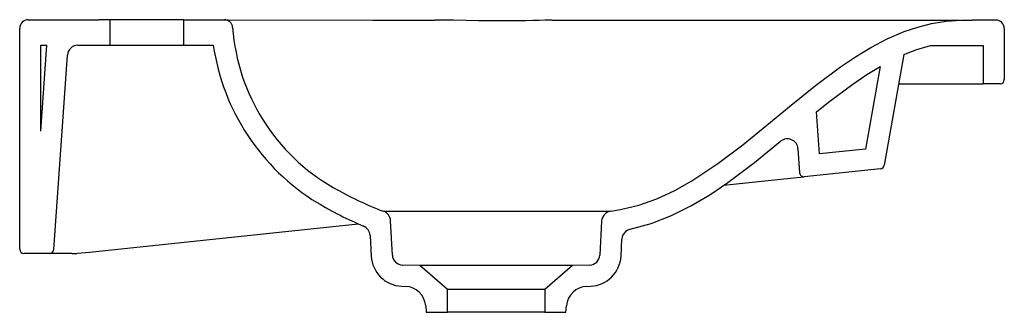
# Model space of a CAD drawing. Header units: millimetres. Extents: x 4822.803 to 4823.268, y 2242.357 to 2242.495.
import ezdxf

# ---------------------------------------------------------------- set-up
doc = ezdxf.new("R2010")
doc.units = ezdxf.units.MM
doc.layers.add('SANINDUSA', color=3, linetype='Continuous')

msp = doc.modelspace()

# ---------------------------------------------------------------- linework, layer by layer
at = {"layer": 'SANINDUSA'}
for p, q in [((4822.803487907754, 2242.386351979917), (4822.803487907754, 2242.490551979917)), ((4822.807487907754, 2242.494551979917), (4822.840987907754, 2242.494551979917)), ((4822.845987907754, 2242.494551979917), (4822.840987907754, 2242.494551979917)), ((4822.845987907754, 2242.494551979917), (4822.845987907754, 2242.482551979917)), ((4822.880987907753, 2242.494551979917), (4822.845987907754, 2242.494551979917)), ((4822.880987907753, 2242.482551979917), (4822.880987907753, 2242.494551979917)), ((4822.880987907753, 2242.494551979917), (4822.900078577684, 2242.494551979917)), ((4822.900078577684, 2242.494551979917), (4822.970320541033, 2242.494351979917)), ((4822.970320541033, 2242.494351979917), (4822.99973553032, 2242.494351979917)), ((4823.054892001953, 2242.494351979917), (4823.085191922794, 2242.494351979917)), ((4823.085191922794, 2242.494351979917), (4823.109527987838, 2242.494351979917)), ((4823.109527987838, 2242.494351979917), (4823.149525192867, 2242.494351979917)), ((4823.149525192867, 2242.494351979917), (4823.175664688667, 2242.494351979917)), ((4823.175664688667, 2242.494351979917), (4823.247405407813, 2242.494351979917)), ((4823.2171031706, 2242.494351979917), (4823.236062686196, 2242.494351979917)), ((4823.236062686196, 2242.494351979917), (4823.247405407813, 2242.494351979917)), ((4823.264487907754, 2242.494352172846), (4823.253487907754, 2242.494352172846)), ((4823.268487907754, 2242.490352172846), (4823.268487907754, 2242.466351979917)), ((4822.813487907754, 2242.441903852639), (4822.813487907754, 2242.482551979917)), ((4822.813487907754, 2242.441903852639), (4822.816330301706, 2242.482551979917)), ((4822.813487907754, 2242.482551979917), (4822.816330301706, 2242.482551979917)), ((4822.831017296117, 2242.482551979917), (4822.845987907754, 2242.482551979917)), ((4822.845987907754, 2242.482551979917), (4822.880987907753, 2242.482551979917)), ((4822.880987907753, 2242.482551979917), (4822.894927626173, 2242.482551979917)), ((4823.233558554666, 2242.482352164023), (4823.258487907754, 2242.482352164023)), ((4823.258487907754, 2242.482352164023), (4823.258487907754, 2242.464351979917)), ((4822.819618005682, 2242.386212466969), (4822.826029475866, 2242.477900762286)), ((4823.221015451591, 2242.478084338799), (4823.21181172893, 2242.425887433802)), ((4823.21859406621, 2242.464351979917), (4823.258487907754, 2242.464351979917)), ((4823.266487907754, 2242.464351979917), (4823.258487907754, 2242.464351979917)), ((4823.171036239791, 2242.433713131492), (4823.171833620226, 2242.422310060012)), ((4823.21005117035, 2242.424245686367), (4823.174037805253, 2242.420460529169)), ((4823.136009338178, 2242.416463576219), (4823.167433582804, 2242.419766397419)), ((4823.167433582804, 2242.419766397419), (4823.174037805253, 2242.420460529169)), ((4822.975340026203, 2242.404205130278), (4823.082187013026, 2242.404205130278)), ((4822.836473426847, 2242.384981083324), (4822.963345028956, 2242.398315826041)), ((4822.979490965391, 2242.383563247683), (4822.97864205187, 2242.399761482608)), ((4823.078325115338, 2242.399596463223), (4823.077484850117, 2242.383563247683)), ((4822.968994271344, 2242.392778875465), (4822.969504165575, 2242.383049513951)), ((4823.087471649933, 2242.383049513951), (4823.087892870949, 2242.391086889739)), ((4822.817622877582, 2242.384351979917), (4822.805487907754, 2242.384351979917)), ((4822.828179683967, 2242.384351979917), (4822.817622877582, 2242.384351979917)), ((4822.828179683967, 2242.384351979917), (4822.828622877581, 2242.384351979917)), ((4822.828622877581, 2242.384351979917), (4822.830487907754, 2242.384351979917)), ((4822.830563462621, 2242.384359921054), (4822.836473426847, 2242.384981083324)), ((4822.992487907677, 2242.378552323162), (4822.984303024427, 2242.37882820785)), ((4823.072672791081, 2242.37882820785), (4823.064487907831, 2242.378552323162)), ((4823.064487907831, 2242.378552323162), (4822.992487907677, 2242.378552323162)), ((4823.005487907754, 2242.367251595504), (4822.992487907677, 2242.378552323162)), ((4823.064487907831, 2242.378552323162), (4823.051487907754, 2242.367251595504)), ((4822.983821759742, 2242.368849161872), (4822.985696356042, 2242.368766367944)), ((4823.005487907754, 2242.356551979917), (4823.005487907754, 2242.367251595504)), ((4823.051487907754, 2242.367251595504), (4823.005487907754, 2242.367251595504)), ((4823.051487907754, 2242.367251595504), (4823.051487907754, 2242.356551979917)), ((4823.071279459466, 2242.368766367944), (4823.073154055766, 2242.368849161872)), ((4822.995217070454, 2242.359647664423), (4822.995487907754, 2242.356551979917)), ((4822.995487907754, 2242.356551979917), (4823.005487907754, 2242.356551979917)), ((4823.051487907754, 2242.356551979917), (4823.005487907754, 2242.356551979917)), ((4823.051487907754, 2242.356551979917), (4823.061487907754, 2242.356551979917)), ((4823.061487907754, 2242.356551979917), (4823.061758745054, 2242.359647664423))]:
    msp.add_line(p, q, dxfattribs=at)
for points in [[(4823.054892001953, 2242.494347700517), (4823.054276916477, 2242.49434071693), (4823.051669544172, 2242.494279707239), (4823.04883677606, 2242.494202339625), (4823.045778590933, 2242.494123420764), (4823.042494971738, 2242.494054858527), (4823.038985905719, 2242.49400555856), (4823.03525138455, 2242.493981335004), (4823.031304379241, 2242.493984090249), (4823.025852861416, 2242.494021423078), (4823.020211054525, 2242.494088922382), (4823.014378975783, 2242.494174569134), (4823.008356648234, 2242.494262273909), (4823.002144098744, 2242.494333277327), (4822.99973553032, 2242.494346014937)], [(4823.082693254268, 2242.404295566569), (4823.087207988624, 2242.404989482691), (4823.095940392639, 2242.407082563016), (4823.104410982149, 2242.410071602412), (4823.112866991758, 2242.413987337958), (4823.120995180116, 2242.418553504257), (4823.1332410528, 2242.426680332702), (4823.144974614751, 2242.435569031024), (4823.156400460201, 2242.444850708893), (4823.167771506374, 2242.454258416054), (4823.17926615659, 2242.463513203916), (4823.191092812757, 2242.472323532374), (4823.198189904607, 2242.477101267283), (4823.205514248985, 2242.481519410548), (4823.213211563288, 2242.485526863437), (4823.221189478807, 2242.488934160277), (4823.227600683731, 2242.491090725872), (4823.234157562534, 2242.492747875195), (4823.241014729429, 2242.493876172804), (4823.2479443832, 2242.494392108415), (4823.253487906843, 2242.494352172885)], [(4823.221015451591, 2242.478084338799), (4823.227181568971, 2242.480464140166), (4823.233558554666, 2242.482352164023)], [(4823.091836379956, 2242.395713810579), (4823.101680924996, 2242.398400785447), (4823.111299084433, 2242.402142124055), (4823.12051856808, 2242.406730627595), (4823.129389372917, 2242.41199746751), (4823.13793712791, 2242.417764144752), (4823.150576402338, 2242.427264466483), (4823.162866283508, 2242.437221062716)]]:
    msp.add_lwpolyline(points, dxfattribs=at)
msp.add_lwpolyline([(4823.209871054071, 2242.472469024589), (4823.2030104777, 2242.433560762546), (4823.181231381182, 2242.431271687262), (4823.179842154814, 2242.451138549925), (4823.185391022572, 2242.455606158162), (4823.19687536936, 2242.464161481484), (4823.20356803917, 2242.468666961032), (4823.209871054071, 2242.472469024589)], close=True, dxfattribs=at)
for centre, radius, start, end in [((4822.807487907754, 2242.490551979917), 0.004, 90, 180), ((4822.900078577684, 2242.490551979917), 0.004, 4.211761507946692, 90), ((4822.998811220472, 2242.497822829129), 0.095, 184.2117615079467, 240.1856523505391), ((4823.264487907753, 2242.490352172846), 0.004000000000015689, 0, 90), ((4822.831017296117, 2242.477551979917), 0.005000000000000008, 90, 176.0000000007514), ((4822.998811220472, 2242.497822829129), 0.105, 188.3625659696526, 238.5268867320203), ((4823.266487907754, 2242.466351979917), 0.002, 270, 0), ((4823.166048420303, 2242.433364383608), 0.00499999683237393, 3.999606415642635, 129.5259595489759), ((4823.209842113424, 2242.426234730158), 0.002000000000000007, 276.0000000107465, 350.0000000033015), ((4823.173828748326, 2242.42244957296), 0.001999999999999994, 183.9999999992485, 276.0000000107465), ((4823.033099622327, 2242.557659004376), 0.1639642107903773, 240.1856523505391, 249.3738070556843), ((4823.037180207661, 2242.564626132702), 0.1820206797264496, 239.2047901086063, 246.9515694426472), ((4822.973648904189, 2242.399499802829), 0.005000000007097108, 2.99999997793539, 70.23126807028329), ((4823.083318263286, 2242.399334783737), 0.005000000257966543, 97.18085954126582, 177.0000035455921), ((4822.964001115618, 2242.39251719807), 0.005000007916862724, 2.999967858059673, 67.4637096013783), ((4823.092886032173, 2242.390825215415), 0.005000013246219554, 102.1182434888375, 177.0000705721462), ((4822.805487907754, 2242.386351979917), 0.002, 180, 270), ((4822.817622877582, 2242.386351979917), 0.00200000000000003, 270, 356.0000000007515), ((4822.984484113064, 2242.383824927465), 0.004999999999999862, 183.0000000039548, 267.924423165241), ((4823.072491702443, 2242.383824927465), 0.004999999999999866, 272.075576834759, 356.9999999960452), ((4822.984483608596, 2242.383834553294), 0.01500000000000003, 183.0000000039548, 267.4711025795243), ((4823.072492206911, 2242.383834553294), 0.01500000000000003, 272.5288974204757, 356.9999999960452), ((4822.985255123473, 2242.358776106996), 0.009999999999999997, 4.999999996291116, 87.47110257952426), ((4823.071720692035, 2242.358776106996), 0.009999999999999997, 92.52889742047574, 175.0000000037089)]:
    msp.add_arc(centre, radius, start, end, dxfattribs=at)

doc.saveas('drawing.dxf')
